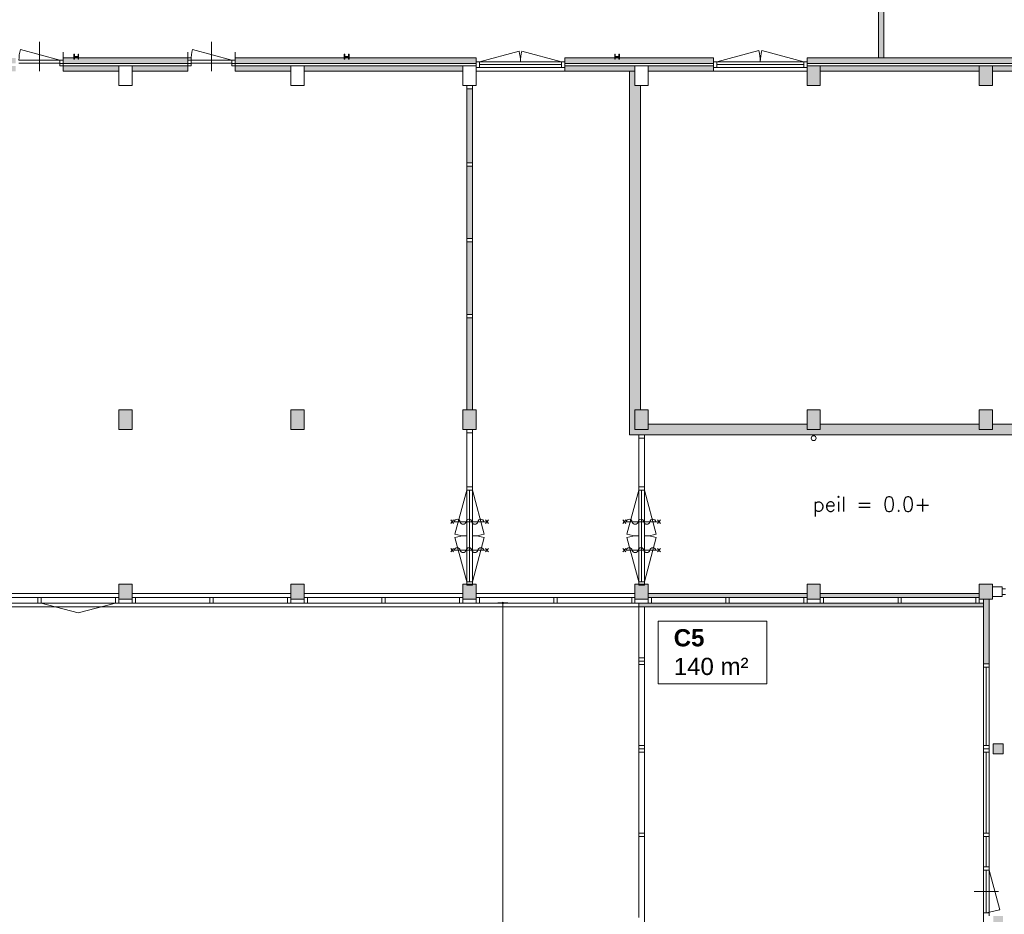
# Model space of a CAD drawing. Header units: millimetres. Extents: x 755778 to 1537169, y 90093 to 392038.
# Tile 50 of 134: x 817425 to 837455, y 342312 to 360518. Entities that reach past the tile are written whole.
import ezdxf

# ---------------------------------------------------------------- set-up
doc = ezdxf.new("R2010")
doc.units = ezdxf.units.MM
doc.layers.add('maatlijnen', color=7, linetype='Continuous')
doc.layers.add('NIV 00', color=7, linetype='Continuous')
doc.layers.add('oppervlaktelijnen', color=6, linetype='Continuous', lineweight=35, plot=False)
doc.layers.add('RUIMTEnr', color=7, linetype='Continuous', lineweight=5)
doc.styles.add('ROMANS', font='romans.shx')
doc.styles.get("Standard").update_dxf_attribs({"font": 'arial.ttf'})
doc.dimstyles.new('even', dxfattribs={"dimtxt": 500, "dimasz": 50, "dimexe": 100, "dimexo": 0, "dimgap": 50, "dimtad": 1, "dimdec": 0, "dimzin": 0, "dimdsep": 46, "dimtxsty": 'Standard', "dimblk": 'DOT', "dimcen": 1, "dimclrd": 7, "dimclre": 7, "dimclrt": 7, "dimadec": 0, "dimazin": 0, "dimtfac": 1, "dimtdec": 0, "dimtofl": 0, "dimtmove": 0, "dimatfit": 2, "dimldrblk": 'DOT', "dimfxl": 100, "dimfxlon": 1, "dimtolj": 1, "dimtzin": 0, "dimlwd": 5, "dimarcsym": 0})

# ---------------------------------------------------------------- blocks, each defined once
blk = doc.blocks.new('_Dot')
at = {"color": 0, "linetype": 'ByBlock', "lineweight": -2}
blk.add_line((-0.5, 0), (-1, 0), dxfattribs=at)
at = {"color": 0, "linetype": 'ByBlock', "const_width": 0.5}
blk.add_lwpolyline([(-0.25, 0, 1), (0.25, 0, 1)], format="xyb", close=True, dxfattribs=at)
blk = doc.blocks.new('*D91')
at = {"layer": 'Defpoints', "color": 0, "lineweight": 5, "transparency": 16777216}
for p in [(827536, 348646), (827254, 321121), (830020, 321121)]:
    blk.add_point(p, dxfattribs=at)
at = {"layer": 'maatlijnen', "color": 7, "lineweight": -2, "transparency": 16777216}
for p, q in [((827354, 348646), (827154, 348646)), ((827354, 321121), (827154, 321121))]:
    blk.add_line(p, q, dxfattribs=at)
at = {"layer": 'maatlijnen', "color": 7, "lineweight": 5, "transparency": 16777216}
blk.add_line((827254, 348596), (827254, 321171), dxfattribs=at)
at = {"layer": 'maatlijnen', "color": 7, "lineweight": 5, "transparency": 16777216, "xscale": 50, "yscale": 50, "zscale": 50}
for p, rotation in [((827254, 348646), 90), ((827254, 321121), 270)]:
    blk.add_blockref('_Dot', p, dxfattribs=dict(at, rotation=rotation))
at = {"layer": 'maatlijnen', "color": 7, "lineweight": 5, "transparency": 16777216, "insert": (826949, 334884), "char_height": 500, "attachment_point": 5, "rotation": 90}
blk.add_mtext('\\A1;27525', dxfattribs=at)

msp = doc.modelspace()

# ---------------------------------------------------------------- hatches: boundary and pattern name
at = {"layer": 'NIV 00', "lineweight": 5}
h = msp.add_hatch(color=7, dxfattribs=at)
h.dxf.hatch_style = 1
h.paths.add_polyline_path([(836639.3, 367538.1), (835126.8, 367538.1), (835126.8, 367428.1), (835126.8, 362488.1), (839149.8, 362488.1), (839149.8, 362288.1), (835006.8, 362288.1), (835006.8, 362178.1), (839259.8, 362178.1), (839259.8, 362678.1), (835316.8, 362678.1), (835316.8, 367348.1), (836639.3, 367348.1)])
h.paths.add_polyline_path([(837923.4, 367538.1), (837733.4, 367538.1), (837733.4, 365108.1), (835316.8, 365108.1), (835316.8, 364918.1), (840316.8, 364918.1), (840316.8, 365108.1), (837923.4, 365108.1)])
h.paths.add_polyline_path([(840316.8, 367538.1), (838942.7, 367538.1), (838942.7, 367348.1), (840316.8, 367348.1)], flags=17)
h.paths.add_polyline_path([(840506.8, 367538.1), (840316.8, 367538.1), (840316.8, 367348.1), (840316.8, 362178.1), (840506.8, 362178.1), (840506.8, 362288.1)])
h.paths.add_polyline_path([(839032.6, 360971.1), (838918.6, 360971.1), (838918.6, 359805.1), (839032.6, 359805.1)])
h.paths.add_polyline_path([(835006.8, 367888.1), (834896.8, 367888.1), (834896.8, 359738.1), (835006.8, 359738.1)])
h = msp.add_hatch(color=7, dxfattribs=at)
h.dxf.hatch_style = 1
h.paths.add_polyline_path([(831541.8, 359738.1), (829624.8, 359738.1), (829624.8, 359713.1), (829616.8, 359713.1), (829616.8, 359738.1), (829536.8, 359738.1), (829536.8, 359713.1), (829528.8, 359713.1), (829528.8, 359738.1), (828511.8, 359738.1), (828511.8, 359628.1), (831541.8, 359628.1)])
h.paths.add_polyline_path([(831541.8, 359578.1), (830211.8, 359578.1), (830211.8, 359468.1), (831541.8, 359468.1)])
h.paths.add_polyline_path([(829941.8, 359578.1), (828511.8, 359578.1), (828511.8, 359468.1), (829941.8, 359468.1)])
h.paths.add_polyline_path([(839361.8, 359738.1), (833441.8, 359738.1), (833441.8, 359628.1), (839361.8, 359628.1)])
h.paths.add_polyline_path([(836941.8, 359578.1), (833711.8, 359578.1), (833711.8, 359468.1), (836941.8, 359468.1)])
h.paths.add_polyline_path([(839361.8, 359578.1), (837211.8, 359578.1), (837211.8, 359468.1), (839361.8, 359468.1)])
h.paths.add_polyline_path([(826711.8, 359738.1), (824124.8, 359738.1), (824124.8, 359713.1), (824116.8, 359713.1), (824116.8, 359738.1), (824036.8, 359738.1), (824036.8, 359713.1), (824028.8, 359713.1), (824028.8, 359738.1), (821810.3, 359738.1), (821810.3, 359628.1), (826711.8, 359628.1), (826711.8, 359660.1)])
h.paths.add_polyline_path([(826441.8, 359578.1), (823211.8, 359578.1), (823211.8, 359468.1), (826441.8, 359468.1)])
h.paths.add_polyline_path([(822941.8, 359578.1), (821810.3, 359578.1), (821810.3, 359468.1), (822941.8, 359468.1)])
h.paths.add_polyline_path([(820843.3, 359578.1), (819711.8, 359578.1), (819711.8, 359468.1), (820843.3, 359468.1)])
h.paths.add_polyline_path([(820843.3, 359738.1), (818624.8, 359738.1), (818624.8, 359713.1), (818616.8, 359713.1), (818616.8, 359738.1), (818536.8, 359738.1), (818536.8, 359713.1), (818528.8, 359713.1), (818528.8, 359738.1), (818310.3, 359738.1), (818310.3, 359628.1), (820843.3, 359628.1)])
h.paths.add_polyline_path([(819441.8, 359578.1), (818310.3, 359578.1), (818310.3, 359468.1), (819441.8, 359468.1)])
h.paths.add_polyline_path([(817343.3, 359738.1), (807528.8, 359738.1), (807528.8, 359628.1), (817343.3, 359628.1)])
h.paths.add_polyline_path([(817343.3, 359578.1), (816211.8, 359578.1), (816211.8, 359468.1), (817343.3, 359468.1)])
h.paths.add_polyline_path([(815941.8, 359578.1), (812711.8, 359578.1), (812711.8, 359468.1), (815941.8, 359468.1)])
h.paths.add_polyline_path([(812441.8, 359578.1), (809211.8, 359578.1), (809211.8, 359468.1), (812441.8, 359468.1)])
h.paths.add_polyline_path([(808941.8, 359578.1), (807528.8, 359578.1), (807528.8, 359468.1), (808941.8, 359468.1)])
h.paths.add_polyline_path([(806561.8, 359578.1), (805711.8, 359578.1), (805711.8, 359468.1), (806561.8, 359468.1)])
h.paths.add_polyline_path([(806561.8, 359738.1), (804310.3, 359738.1), (804310.3, 359628.1), (806561.8, 359628.1)])
h.paths.add_polyline_path([(805441.8, 359578.1), (804310.3, 359578.1), (804310.3, 359468.1), (805441.8, 359468.1)])
h.paths.add_polyline_path([(803343.3, 359738.1), (802124.8, 359738.1), (802124.8, 359713.1), (802116.8, 359713.1), (802116.8, 359738.1), (802036.8, 359738.1), (802036.8, 359713.1), (802028.8, 359713.1), (802028.8, 359738.1), (801941.8, 359738.1), (801941.8, 359628.1), (803343.3, 359628.1)])
h.paths.add_polyline_path([(803343.3, 359578.1), (802211.8, 359578.1), (802211.8, 359468.1), (803343.3, 359468.1)])
h.paths.add_polyline_path([(800141.8, 359738.1), (798441.8, 359738.1), (798441.8, 359628.1), (800141.8, 359628.1)])
h.paths.add_polyline_path([(800141.8, 359578.1), (798711.8, 359578.1), (798711.8, 359468.1), (800141.8, 359468.1)])
at = {"layer": 'NIV 00', "lineweight": 5, "true_color": 0x555d61}
h = msp.add_hatch(color=251, dxfattribs=at)
h.paths.add_polyline_path([(833441.8, 359578.1), (833711.8, 359578.1), (833711.8, 359178.1), (833441.8, 359178.1)])
h.paths.add_polyline_path([(836941.8, 359578.1), (837211.8, 359578.1), (837211.8, 359178.1), (836941.8, 359178.1)])
h.paths.add_polyline_path([(840381.8, 359578.1), (840601.8, 359578.1), (840601.8, 359178.1), (840381.8, 359178.1)])
h.paths.add_polyline_path([(843941.8, 352178.1), (843941.8, 352578.1), (844211.8, 352578.1), (844211.8, 352178.1)])
h.paths.add_polyline_path([(843941.8, 348743.1), (843941.8, 349013.1), (844211.8, 349013.1), (844211.8, 348743.1)])
h.paths.add_polyline_path([(837231.8, 345778.1), (837231.8, 345578.1), (837431.8, 345578.1), (837431.8, 345778.1)])
h.paths.add_polyline_path([(837231.8, 342278.1), (837231.8, 342078.1), (837431.8, 342078.1), (837431.8, 342278.1)])
h.paths.add_polyline_path([(837231.8, 338778.1), (837231.8, 338578.1), (837431.8, 338578.1), (837431.8, 338778.1)])
h.paths.add_polyline_path([(837231.8, 335278.1), (837231.8, 335078.1), (837431.8, 335078.1), (837431.8, 335278.1)])
h.paths.add_polyline_path([(837231.8, 331778.1), (837231.8, 331578.1), (837431.8, 331578.1), (837431.8, 331778.1)])
h.paths.add_polyline_path([(837231.8, 328278.1), (837231.8, 328078.1), (837431.8, 328078.1), (837431.8, 328278.1)])
h.paths.add_polyline_path([(837231.8, 324778.1), (837231.8, 324578.1), (837431.8, 324578.1), (837431.8, 324778.1)])
at = {"layer": 'NIV 00', "lineweight": 5}
for points in [[(830051.8, 359178.1), (829941.8, 359178.1), (829941.8, 359468.1), (829831.8, 359468.1), (829831.8, 352068.1), (837779.8, 352068.1), (837779.8, 352288.1), (837211.8, 352288.1), (837211.8, 352178.1), (836941.8, 352178.1), (836941.8, 352288.1), (833711.8, 352288.1), (833711.8, 352178.1), (833441.8, 352178.1), (833441.8, 352288.1), (830211.8, 352288.1), (830211.8, 352178.1), (829941.8, 352178.1), (829941.8, 352578.1), (830051.8, 352578.1)], [(826633.8, 359111.1), (826519.8, 359111.1), (826519.8, 357604.6), (826633.8, 357604.6)], [(826633.8, 357537.6), (826519.8, 357537.6), (826519.8, 356064.6), (826633.8, 356064.6)], [(826633.8, 355997.6), (826519.8, 355997.6), (826519.8, 354518.6), (826633.8, 354518.6)], [(826633.8, 354451.6), (826519.8, 354451.6), (826519.8, 352578.1), (826633.8, 352578.1)]]:
    msp.add_hatch(color=7, dxfattribs=at).paths.add_polyline_path(points)
at = {"layer": 'NIV 00', "lineweight": 5, "true_color": 0x555d61}
for points in [[(819441.8, 352178.1), (819711.8, 352178.1), (819711.8, 352578.1), (819441.8, 352578.1)], [(823211.8, 352578.1), (822941.8, 352578.1), (822941.8, 352178.1), (823211.8, 352178.1)], [(826711.8, 352578.1), (826441.8, 352578.1), (826441.8, 352178.1), (826711.8, 352178.1)], [(830211.8, 352578.1), (829941.8, 352578.1), (829941.8, 352178.1), (830211.8, 352178.1)], [(833711.8, 352578.1), (833441.8, 352578.1), (833441.8, 352178.1), (833711.8, 352178.1)], [(837211.8, 352578.1), (836941.8, 352578.1), (836941.8, 352178.1), (837211.8, 352178.1)], [(819711.8, 349028.1), (819441.8, 349028.1), (819441.8, 348728.1), (819711.8, 348728.1), (819711.8, 348760.1)], [(823211.8, 349028.1), (822941.8, 349028.1), (822941.8, 348728.1), (823211.8, 348728.1)], [(826711.8, 349028.1), (826633.8, 349028.1), (826633.8, 349013.1), (826519.8, 349013.1), (826519.8, 349028.1), (826441.8, 349028.1), (826441.8, 348728.1), (826711.8, 348728.1)], [(830211.8, 349028.1), (830133.8, 349028.1), (830133.8, 349013.1), (830019.8, 349013.1), (830019.8, 349028.1), (829941.8, 349028.1), (829941.8, 348728.1), (830211.8, 348728.1)], [(833711.8, 349028.1), (833441.8, 349028.1), (833441.8, 348728.1), (833711.8, 348728.1)], [(837211.8, 349028.1), (836941.8, 349028.1), (836941.8, 348728.1), (837211.8, 348728.1)]]:
    msp.add_hatch(color=251, dxfattribs=at).paths.add_polyline_path(points)
at = {"layer": 'NIV 00', "lineweight": 5}
h = msp.add_hatch(color=7, dxfattribs=at)
h.dxf.hatch_style = 1
h.paths.add_polyline_path([(833441.8, 348838.1), (830211.8, 348838.1), (830211.8, 348760.1), (830278.8, 348760.1), (831793.3, 348760.1), (831860.3, 348760.1), (833374.8, 348760.1), (833441.8, 348760.1)])
h = msp.add_hatch(color=7, dxfattribs=at)
h.dxf.hatch_style = 1
h.paths.add_polyline_path([(836941.8, 348838.1), (833711.8, 348838.1), (833711.8, 348760.1), (833778.8, 348760.1), (835293.3, 348760.1), (835360.3, 348760.1), (836874.8, 348760.1), (836941.8, 348760.1)])
h = msp.add_hatch(color=7, dxfattribs=at)
h.dxf.hatch_style = 1
h.paths.add_polyline_path([(837145.8, 348728.1), (837031.8, 348728.1), (837031.8, 347410.6), (837145.8, 347410.6)])
h = msp.add_hatch(color=7, dxfattribs=at)
h.dxf.hatch_style = 1
h.paths.add_polyline_path([(837031.8, 348646.1), (835360.3, 348646.1), (835293.3, 348646.1), (833778.8, 348646.1), (833711.8, 348646.1), (831860.3, 348646.1), (831793.3, 348646.1), (830278.8, 348646.1), (830211.8, 348646.1), (830019.8, 348646.1), (830019.8, 348568.1), (837031.8, 348568.1)])

# ---------------------------------------------------------------- linework, layer by layer
at = {"layer": 'NIV 00', "color": 7, "lineweight": 5}
for p, q in [((834896.8, 367888.1), (834896.8, 359738.1)), ((835006.8, 359738.1), (835006.8, 367888.1)), ((817826.8, 359468.1), (817826.8, 360064.2)), ((821326.8, 359468.1), (821326.8, 360064.2)), ((818243.3, 359692.1), (817438.7, 359907.7)), ((818310.3, 359468.1), (818310.3, 359856.4)), ((820843.3, 359468.1), (820843.3, 359856.4)), ((821743.3, 359692.1), (820938.7, 359907.7)), ((821810.3, 359468.1), (821810.3, 359856.4)), ((826778.8, 359660.1), (827583.4, 359875.7)), ((828444.8, 359660.1), (827640.2, 359875.7)), ((831608.8, 359660.1), (832461.7, 359888.6)), ((833374.8, 359660.1), (832521.9, 359888.6)), ((817410.3, 359692.1), (818243.3, 359692.1)), ((818243.3, 359635.1), (817410.3, 359635.1)), ((818310.3, 359692.1), (818243.3, 359692.1)), ((818243.3, 359692.1), (818243.3, 359578.1)), ((818243.3, 359628.1), (820910.3, 359628.1)), ((818243.3, 359578.1), (818310.3, 359578.1)), ((818243.3, 359578.1), (819441.8, 359578.1)), ((820911.5, 359738.1), (818310.3, 359738.1)), ((818310.3, 359692.1), (818310.3, 359578.1)), ((819441.8, 359578.1), (819711.8, 359578.1)), ((819441.8, 359178.1), (819441.8, 359578.1)), ((819441.8, 359578.1), (819441.8, 359468.1)), ((819711.8, 359578.1), (819711.8, 359178.1)), ((819711.8, 359468.1), (819711.8, 359578.1)), ((819711.8, 359578.1), (820910.3, 359578.1)), ((820910.3, 359692.1), (820843.3, 359692.1)), ((820843.3, 359692.1), (820843.3, 359578.1)), ((820843.3, 359578.1), (820910.3, 359578.1)), ((820910.3, 359692.1), (820910.3, 359578.1)), ((820910.3, 359692.1), (821743.3, 359692.1)), ((821743.3, 359635.1), (820910.3, 359635.1)), ((821810.3, 359692.1), (821743.3, 359692.1)), ((821743.3, 359692.1), (821743.3, 359578.1)), ((821743.3, 359628.1), (826711.8, 359628.1)), ((821743.3, 359578.1), (821810.3, 359578.1)), ((821743.3, 359578.1), (822941.8, 359578.1)), ((826711.8, 359738.1), (821810.3, 359738.1)), ((821810.3, 359692.1), (821810.3, 359578.1)), ((822941.8, 359578.1), (823211.8, 359578.1)), ((822941.8, 359178.1), (822941.8, 359578.1)), ((822941.8, 359578.1), (822941.8, 359468.1)), ((823211.8, 359578.1), (823211.8, 359178.1)), ((823211.8, 359468.1), (823211.8, 359578.1)), ((823211.8, 359578.1), (826441.8, 359578.1)), ((826441.8, 359578.1), (826711.8, 359578.1)), ((826441.8, 359178.1), (826441.8, 359578.1)), ((826441.8, 359578.1), (826441.8, 359468.1)), ((826711.8, 359628.1), (826711.8, 359738.1)), ((826778.8, 359660.1), (826711.8, 359660.1)), ((826711.8, 359660.1), (826711.8, 359546.1)), ((826711.8, 359578.1), (826711.8, 359178.1)), ((826711.8, 359546.1), (826778.8, 359546.1)), ((826778.8, 359660.1), (826778.8, 359546.1)), ((828444.8, 359660.1), (826778.8, 359660.1)), ((828444.8, 359603.1), (826778.8, 359603.1)), ((828444.8, 359546.1), (826778.8, 359546.1)), ((828511.8, 359660.1), (828444.8, 359660.1)), ((828444.8, 359660.1), (828444.8, 359546.1)), ((828444.8, 359546.1), (828511.8, 359546.1)), ((828511.8, 359738.1), (828511.8, 359628.1)), ((831541.8, 359738.1), (828511.8, 359738.1)), ((828511.8, 359660.1), (828511.8, 359546.1)), ((828511.8, 359628.1), (831541.8, 359628.1)), ((828511.8, 359468.1), (828511.8, 359578.1)), ((828511.8, 359578.1), (829941.8, 359578.1)), ((829941.8, 359578.1), (830211.8, 359578.1)), ((829941.8, 359178.1), (829941.8, 359578.1)), ((829941.8, 359578.1), (829941.8, 359468.1)), ((830211.8, 359578.1), (830211.8, 359178.1)), ((830211.8, 359468.1), (830211.8, 359578.1)), ((830211.8, 359578.1), (831541.8, 359578.1)), ((831541.8, 359628.1), (831541.8, 359738.1)), ((831608.8, 359660.1), (831541.8, 359660.1)), ((831541.8, 359660.1), (831541.8, 359546.1)), ((831541.8, 359578.1), (831541.8, 359468.1)), ((831541.8, 359546.1), (831608.8, 359546.1)), ((831608.8, 359660.1), (831608.8, 359546.1)), ((833374.8, 359660.1), (831608.8, 359660.1)), ((833374.8, 359603.1), (831608.8, 359603.1)), ((833374.8, 359546.1), (831608.8, 359546.1)), ((833441.8, 359660.1), (833374.8, 359660.1)), ((833374.8, 359660.1), (833374.8, 359546.1)), ((833374.8, 359546.1), (833441.8, 359546.1)), ((833441.8, 359738.1), (833441.8, 359628.1)), ((839361.8, 359738.1), (833441.8, 359738.1)), ((833441.8, 359660.1), (833441.8, 359546.1)), ((833441.8, 359628.1), (839361.8, 359628.1)), ((833441.8, 359578.1), (833711.8, 359578.1)), ((833441.8, 359178.1), (833441.8, 359578.1)), ((833711.8, 359578.1), (833711.8, 359178.1)), ((833711.8, 359468.1), (833711.8, 359578.1)), ((833711.8, 359578.1), (836941.8, 359578.1)), ((834896.8, 359738.1), (835006.8, 359738.1)), ((836941.8, 359578.1), (837211.8, 359578.1)), ((836941.8, 359178.1), (836941.8, 359578.1)), ((836941.8, 359578.1), (836941.8, 359468.1)), ((837211.8, 359578.1), (837211.8, 359178.1)), ((837211.8, 359578.1), (837211.8, 359468.1)), ((839361.8, 359578.1), (837211.8, 359578.1)), ((819441.8, 359468.1), (818310.3, 359468.1)), ((820843.3, 359468.1), (819711.8, 359468.1)), ((822941.8, 359468.1), (821810.3, 359468.1)), ((826441.8, 359468.1), (823211.8, 359468.1)), ((826711.8, 359468.1), (828511.8, 359468.1)), ((829941.8, 359468.1), (828511.8, 359468.1)), ((829941.8, 359468.1), (829831.8, 359468.1)), ((829831.8, 359468.1), (829831.8, 352068.1)), ((829941.8, 359178.1), (829941.8, 359468.1)), ((831541.8, 359468.1), (830211.8, 359468.1)), ((831541.8, 359468.1), (833441.8, 359468.1)), ((836941.8, 359468.1), (833711.8, 359468.1)), ((837211.8, 359468.1), (839361.8, 359468.1)), ((819711.8, 359178.1), (819441.8, 359178.1)), ((823211.8, 359178.1), (822941.8, 359178.1)), ((826711.8, 359178.1), (826441.8, 359178.1)), ((826519.8, 359178.1), (826519.8, 359111.1)), ((826633.8, 359178.1), (826519.8, 359178.1)), ((826633.8, 359111.1), (826633.8, 359178.1)), ((830211.8, 359178.1), (829941.8, 359178.1)), ((830051.8, 359178.1), (829941.8, 359178.1)), ((830051.8, 352578.1), (830051.8, 359178.1)), ((833711.8, 359178.1), (833441.8, 359178.1)), ((837211.8, 359178.1), (836941.8, 359178.1)), ((826633.8, 359111.1), (826519.8, 359111.1)), ((826519.8, 359111.1), (826519.8, 357604.6)), ((826633.8, 359111.1), (826633.8, 357604.6)), ((826519.8, 357604.6), (826519.8, 357537.6)), ((826633.8, 357604.6), (826519.8, 357604.6)), ((826633.8, 357537.6), (826633.8, 357604.6)), ((826633.8, 357537.6), (826519.8, 357537.6)), ((826519.8, 357537.6), (826519.8, 356064.6)), ((826633.8, 357537.6), (826633.8, 356064.6)), ((826519.8, 356064.6), (826519.8, 355997.6)), ((826633.8, 356064.6), (826519.8, 356064.6)), ((826633.8, 355997.6), (826519.8, 355997.6)), ((826519.8, 355997.6), (826519.8, 354518.6)), ((826633.8, 355997.6), (826633.8, 356064.6)), ((826633.8, 355997.6), (826633.8, 354518.6)), ((826519.8, 354518.6), (826519.8, 354451.6)), ((826633.8, 354518.6), (826519.8, 354518.6)), ((826633.8, 354451.6), (826519.8, 354451.6)), ((826519.8, 354451.6), (826519.8, 352578.1)), ((826633.8, 354451.6), (826633.8, 354518.6)), ((826633.8, 354451.6), (826633.8, 352578.1)), ((819441.8, 352578.1), (819711.8, 352578.1)), ((819441.8, 352178.1), (819441.8, 352578.1)), ((819711.8, 352578.1), (819711.8, 352178.1)), ((822941.8, 352578.1), (823211.8, 352578.1)), ((822941.8, 352178.1), (822941.8, 352578.1)), ((823211.8, 352578.1), (823211.8, 352178.1)), ((826441.8, 352578.1), (826711.8, 352578.1)), ((826441.8, 352178.1), (826441.8, 352578.1)), ((826711.8, 352578.1), (826711.8, 352178.1)), ((829941.8, 352578.1), (830211.8, 352578.1)), ((829941.8, 352178.1), (829941.8, 352578.1)), ((829941.8, 352178.1), (829941.8, 352578.1)), ((829941.8, 352578.1), (830051.8, 352578.1)), ((830211.8, 352578.1), (830211.8, 352178.1)), ((833441.8, 352578.1), (833711.8, 352578.1)), ((833441.8, 352178.1), (833441.8, 352578.1)), ((833711.8, 352578.1), (833711.8, 352178.1)), ((836941.8, 352578.1), (837211.8, 352578.1)), ((836941.8, 352178.1), (836941.8, 352578.1)), ((837211.8, 352578.1), (837211.8, 352178.1)), ((819711.8, 352178.1), (819441.8, 352178.1)), ((823211.8, 352178.1), (822941.8, 352178.1)), ((826711.8, 352178.1), (826441.8, 352178.1)), ((826519.8, 352178.1), (826519.8, 352111.1)), ((826633.8, 352178.1), (826519.8, 352178.1)), ((826633.8, 352111.1), (826633.8, 352178.1)), ((830211.8, 352178.1), (829941.8, 352178.1)), ((830211.8, 352178.1), (829941.8, 352178.1)), ((833441.8, 352288.1), (830211.8, 352288.1)), ((830211.8, 352288.1), (830211.8, 352178.1)), ((833441.8, 352178.1), (833441.8, 352288.1)), ((833711.8, 352178.1), (833441.8, 352178.1)), ((833711.8, 352178.1), (833441.8, 352178.1)), ((836941.8, 352288.1), (833711.8, 352288.1)), ((833711.8, 352288.1), (833711.8, 352178.1)), ((836941.8, 352178.1), (836941.8, 352288.1)), ((837211.8, 352178.1), (836941.8, 352178.1)), ((837211.8, 352178.1), (836941.8, 352178.1)), ((837779.8, 352288.1), (837211.8, 352288.1)), ((837211.8, 352288.1), (837211.8, 352178.1)), ((826633.8, 352111.1), (826519.8, 352111.1)), ((826519.8, 352111.1), (826519.8, 351013.1)), ((826633.8, 352111.1), (826633.8, 351013.1)), ((829831.8, 352068.1), (837779.8, 352068.1)), ((830019.8, 352068.1), (830019.8, 352001.1)), ((830133.8, 352068.1), (830019.8, 352068.1)), ((830133.8, 352001.1), (830019.8, 352001.1)), ((830019.8, 352001.1), (830019.8, 351013.1)), ((830133.8, 352001.1), (830133.8, 352068.1)), ((830133.8, 352001.1), (830133.8, 351013.1)), ((826519.8, 350946.1), (826278.3, 350044.9)), ((826519.8, 351013.1), (826519.8, 350946.1)), ((826633.8, 351013.1), (826519.8, 351013.1)), ((826633.8, 350946.1), (826519.8, 350946.1)), ((826519.8, 350946.1), (826519.8, 349080.1)), ((826576.8, 350946.1), (826576.8, 349080.1)), ((826633.8, 350946.1), (826633.8, 351013.1)), ((826633.8, 350946.1), (826875.2, 350044.9)), ((826633.8, 350946.1), (826633.8, 349080.1)), ((830019.8, 350946.1), (829778.3, 350044.9)), ((830019.8, 351013.1), (830019.8, 350946.1)), ((830133.8, 351013.1), (830019.8, 351013.1)), ((830133.8, 350946.1), (830019.8, 350946.1)), ((830019.8, 350946.1), (830019.8, 349080.1)), ((830076.8, 350946.1), (830076.8, 349080.1)), ((830133.8, 350946.1), (830133.8, 351013.1)), ((830133.8, 350946.1), (830133.8, 349080.1)), ((830133.8, 350946.1), (830375.2, 350044.9)), ((826192.8, 350264.5), (826252.8, 350336.5)), ((826192.8, 350336.5), (826252.8, 350264.5)), ((826960.8, 350336.5), (826900.8, 350264.5)), ((826960.8, 350264.5), (826900.8, 350336.5)), ((829692.8, 350264.5), (829752.8, 350336.5)), ((829692.8, 350336.5), (829752.8, 350264.5)), ((830460.8, 350336.5), (830400.8, 350264.5)), ((830460.8, 350264.5), (830400.8, 350336.5)), ((826252.8, 350300.5), (826900.8, 350300.5)), ((829752.8, 350300.5), (830400.8, 350300.5)), ((826519.8, 349080.1), (826278.3, 349981.3)), ((826633.8, 349080.1), (826875.2, 349981.3)), ((830019.8, 349080.1), (829778.3, 349981.3)), ((830133.8, 349080.1), (830375.2, 349981.3)), ((826192.8, 349686.1), (826252.8, 349758.1)), ((826192.8, 349758.1), (826252.8, 349686.1)), ((826960.8, 349758.1), (826900.8, 349686.1)), ((826960.8, 349686.1), (826900.8, 349758.1)), ((829692.8, 349686.1), (829752.8, 349758.1)), ((829692.8, 349758.1), (829752.8, 349686.1)), ((830460.8, 349758.1), (830400.8, 349686.1)), ((830460.8, 349686.1), (830400.8, 349758.1)), ((826252.8, 349722.1), (826900.8, 349722.1)), ((829752.8, 349722.1), (830400.8, 349722.1)), ((819711.8, 349028.1), (819441.8, 349028.1)), ((819441.8, 349028.1), (819441.8, 348728.1)), ((819711.8, 348728.1), (819711.8, 349028.1)), ((823211.8, 349028.1), (822941.8, 349028.1)), ((822941.8, 349028.1), (822941.8, 348728.1)), ((823211.8, 348728.1), (823211.8, 349028.1)), ((826711.8, 349028.1), (826441.8, 349028.1)), ((826441.8, 349028.1), (826441.8, 348728.1)), ((826519.8, 349080.1), (826519.8, 349013.1)), ((826633.8, 349080.1), (826519.8, 349080.1)), ((826633.8, 349013.1), (826519.8, 349013.1)), ((826633.8, 349013.1), (826633.8, 349080.1)), ((826711.8, 348728.1), (826711.8, 349028.1)), ((830211.8, 349028.1), (829941.8, 349028.1)), ((829941.8, 349028.1), (829941.8, 348728.1)), ((830019.8, 349080.1), (830019.8, 349013.1)), ((830133.8, 349080.1), (830019.8, 349080.1)), ((830133.8, 349013.1), (830019.8, 349013.1)), ((830133.8, 349013.1), (830133.8, 349080.1)), ((830211.8, 348728.1), (830211.8, 349028.1)), ((833711.8, 349028.1), (833441.8, 349028.1)), ((833441.8, 349028.1), (833441.8, 348728.1)), ((833711.8, 348728.1), (833711.8, 349028.1)), ((837211.8, 349028.1), (836941.8, 349028.1)), ((836941.8, 349028.1), (836941.8, 348728.1)), ((837211.8, 348728.1), (837211.8, 349028.1)), ((837211.8, 348978.1), (837211.8, 348778.1)), ((837411.8, 348978.1), (837211.8, 348978.1)), ((837411.8, 348778.1), (837411.8, 348978.1)), ((837478.8, 348935.1), (837411.8, 348935.1)), ((837411.8, 348935.1), (837411.8, 348821.1)), ((816211.8, 348838.1), (819441.8, 348838.1)), ((817793.3, 348760.1), (816278.8, 348760.1)), ((817860.3, 348760.1), (817793.3, 348760.1)), ((817793.3, 348760.1), (817793.3, 348646.1)), ((817860.3, 348760.1), (817860.3, 348646.1)), ((819374.8, 348760.1), (817860.3, 348760.1)), ((819441.8, 348760.1), (819374.8, 348760.1)), ((819374.8, 348760.1), (819374.8, 348646.1)), ((819441.8, 348760.1), (819441.8, 348646.1)), ((819441.8, 348728.1), (819711.8, 348728.1)), ((819711.8, 348838.1), (822941.8, 348838.1)), ((819778.8, 348760.1), (819711.8, 348760.1)), ((819711.8, 348760.1), (819711.8, 348646.1)), ((819778.8, 348760.1), (819778.8, 348646.1)), ((821293.3, 348760.1), (819778.8, 348760.1)), ((821360.3, 348760.1), (821293.3, 348760.1)), ((821293.3, 348760.1), (821293.3, 348646.1)), ((821360.3, 348760.1), (821360.3, 348646.1)), ((822874.8, 348760.1), (821360.3, 348760.1)), ((822941.8, 348760.1), (822874.8, 348760.1)), ((822874.8, 348760.1), (822874.8, 348646.1)), ((822941.8, 348760.1), (822941.8, 348646.1)), ((822941.8, 348728.1), (823211.8, 348728.1)), ((823211.8, 348838.1), (826441.8, 348838.1)), ((823278.8, 348760.1), (823211.8, 348760.1)), ((823211.8, 348760.1), (823211.8, 348646.1)), ((823278.8, 348760.1), (823278.8, 348646.1)), ((824793.3, 348760.1), (823278.8, 348760.1)), ((824860.3, 348760.1), (824793.3, 348760.1)), ((824793.3, 348760.1), (824793.3, 348646.1)), ((824860.3, 348760.1), (824860.3, 348646.1)), ((826374.8, 348760.1), (824860.3, 348760.1)), ((826441.8, 348760.1), (826374.8, 348760.1)), ((826374.8, 348760.1), (826374.8, 348646.1)), ((826441.8, 348760.1), (826441.8, 348646.1)), ((826441.8, 348728.1), (826711.8, 348728.1)), ((826711.8, 348838.1), (829941.8, 348838.1)), ((826778.8, 348760.1), (826711.8, 348760.1)), ((826711.8, 348760.1), (826711.8, 348646.1)), ((826778.8, 348760.1), (826778.8, 348646.1)), ((828293.3, 348760.1), (826778.8, 348760.1)), ((828360.3, 348760.1), (828293.3, 348760.1)), ((828293.3, 348760.1), (828293.3, 348646.1)), ((828360.3, 348760.1), (828360.3, 348646.1)), ((829874.8, 348760.1), (828360.3, 348760.1)), ((829941.8, 348760.1), (829874.8, 348760.1)), ((829874.8, 348760.1), (829874.8, 348646.1)), ((829941.8, 348760.1), (829941.8, 348646.1)), ((829941.8, 348728.1), (830211.8, 348728.1)), ((830211.8, 348838.1), (833441.8, 348838.1)), ((830278.8, 348760.1), (830211.8, 348760.1)), ((830211.8, 348760.1), (830211.8, 348646.1)), ((830278.8, 348760.1), (830278.8, 348646.1)), ((831793.3, 348760.1), (830278.8, 348760.1)), ((831860.3, 348760.1), (831793.3, 348760.1)), ((831793.3, 348760.1), (831793.3, 348646.1)), ((831860.3, 348760.1), (831860.3, 348646.1)), ((833374.8, 348760.1), (831860.3, 348760.1)), ((833441.8, 348760.1), (833374.8, 348760.1)), ((833374.8, 348760.1), (833374.8, 348646.1)), ((833441.8, 348760.1), (833441.8, 348646.1)), ((833441.8, 348728.1), (833711.8, 348728.1)), ((833711.8, 348838.1), (836941.8, 348838.1)), ((833778.8, 348760.1), (833711.8, 348760.1)), ((833711.8, 348760.1), (833711.8, 348646.1)), ((833778.8, 348760.1), (833778.8, 348646.1)), ((835293.3, 348760.1), (833778.8, 348760.1)), ((835360.3, 348760.1), (835293.3, 348760.1)), ((835293.3, 348760.1), (835293.3, 348646.1)), ((835360.3, 348760.1), (835360.3, 348646.1)), ((836874.8, 348760.1), (835360.3, 348760.1)), ((836941.8, 348760.1), (836874.8, 348760.1)), ((836874.8, 348760.1), (836874.8, 348646.1)), ((836941.8, 348760.1), (836941.8, 348646.1)), ((836941.8, 348728.1), (837211.8, 348728.1)), ((837031.8, 348728.1), (837031.8, 347410.6)), ((837145.8, 348728.1), (837031.8, 348728.1)), ((837145.8, 347410.6), (837145.8, 348728.1)), ((837211.8, 348778.1), (837411.8, 348778.1)), ((837411.8, 348821.1), (837478.8, 348821.1)), ((798490.6, 348568.1), (837031.8, 348568.1)), ((817793.3, 348646.1), (816278.8, 348646.1)), ((817793.3, 348646.1), (817860.3, 348646.1)), ((817860.3, 348646.1), (818617.5, 348448.7)), ((819711.8, 348646.1), (817860.3, 348646.1)), ((818617.5, 348448.7), (819374.8, 348646.1)), ((819374.8, 348646.1), (819441.8, 348646.1)), ((819711.8, 348646.1), (819778.8, 348646.1)), ((821293.3, 348646.1), (819778.8, 348646.1)), ((821293.3, 348646.1), (821360.3, 348646.1)), ((823211.8, 348646.1), (821360.3, 348646.1)), ((822874.8, 348646.1), (822941.8, 348646.1)), ((823211.8, 348646.1), (823278.8, 348646.1)), ((824793.3, 348646.1), (823278.8, 348646.1)), ((824793.3, 348646.1), (824860.3, 348646.1)), ((826711.8, 348646.1), (824860.3, 348646.1)), ((826374.8, 348646.1), (826441.8, 348646.1)), ((826711.8, 348646.1), (826778.8, 348646.1)), ((828293.3, 348646.1), (826778.8, 348646.1)), ((828293.3, 348646.1), (828360.3, 348646.1)), ((830211.8, 348646.1), (828360.3, 348646.1)), ((829874.8, 348646.1), (829941.8, 348646.1)), ((830019.8, 348568.1), (830019.8, 348646.1)), ((830019.8, 347528.6), (830019.8, 348568.1)), ((830019.8, 348568.1), (830133.8, 348568.1)), ((830133.8, 348568.1), (830133.8, 347528.6)), ((830211.8, 348646.1), (830278.8, 348646.1)), ((831793.3, 348646.1), (830278.8, 348646.1)), ((831793.3, 348646.1), (831860.3, 348646.1)), ((833711.8, 348646.1), (831860.3, 348646.1)), ((833374.8, 348646.1), (833441.8, 348646.1)), ((833711.8, 348646.1), (833778.8, 348646.1)), ((835293.3, 348646.1), (833778.8, 348646.1)), ((835293.3, 348646.1), (835360.3, 348646.1)), ((837031.8, 348646.1), (835360.3, 348646.1)), ((836874.8, 348646.1), (836941.8, 348646.1)), ((830019.8, 347528.6), (830019.8, 347461.6)), ((830133.8, 347528.6), (830019.8, 347528.6)), ((830133.8, 347528.6), (830019.8, 347528.6)), ((830133.8, 347461.6), (830133.8, 347528.6)), ((830019.8, 347461.6), (830019.8, 347394.6)), ((830133.8, 347461.6), (830019.8, 347461.6)), ((830133.8, 347461.6), (830019.8, 347461.6)), ((830133.8, 347394.6), (830019.8, 347394.6)), ((830019.8, 345745.1), (830019.8, 347394.6)), ((830133.8, 347394.6), (830133.8, 347461.6)), ((830133.8, 347394.6), (830133.8, 345745.1)), ((837031.8, 347410.6), (837031.8, 347343.6)), ((837145.8, 347410.6), (837031.8, 347410.6)), ((837031.8, 347410.6), (837145.8, 347410.6)), ((837145.8, 347343.6), (837031.8, 347343.6)), ((837031.8, 345745.1), (837031.8, 347343.6)), ((837088.8, 347343.6), (837088.8, 345745.1)), ((837145.8, 347343.6), (837145.8, 347410.6)), ((837145.8, 347343.6), (837145.8, 345745.1)), ((830019.8, 345745.1), (830019.8, 345678.1)), ((830133.8, 345745.1), (830019.8, 345745.1)), ((830133.8, 345678.1), (830133.8, 345745.1)), ((837031.8, 345745.1), (837031.8, 345678.1)), ((837145.8, 345745.1), (837031.8, 345745.1)), ((837145.8, 345678.1), (837145.8, 345745.1)), ((837231.8, 345778.1), (837231.8, 345578.1)), ((837431.8, 345778.1), (837231.8, 345778.1)), ((837431.8, 345578.1), (837431.8, 345778.1)), ((830019.8, 345678.1), (830019.8, 345611.1)), ((830133.8, 345678.1), (830019.8, 345678.1)), ((830133.8, 345678.1), (830019.8, 345678.1)), ((830133.8, 345611.1), (830019.8, 345611.1)), ((830019.8, 343961.6), (830019.8, 345611.1)), ((830133.8, 345611.1), (830133.8, 345678.1)), ((830133.8, 345611.1), (830133.8, 343961.6)), ((837145.8, 345678.1), (837031.8, 345678.1)), ((837031.8, 345678.1), (837031.8, 345611.1)), ((837145.8, 345678.1), (837031.8, 345678.1)), ((837145.8, 345611.1), (837031.8, 345611.1)), ((837031.8, 343961.6), (837031.8, 345611.1)), ((837088.8, 345611.1), (837088.8, 343961.6)), ((837145.8, 345611.1), (837145.8, 345678.1)), ((837145.8, 345611.1), (837145.8, 343961.6)), ((837231.8, 345578.1), (837431.8, 345578.1)), ((830019.8, 343961.6), (830019.8, 343894.6)), ((830133.8, 343961.6), (830019.8, 343961.6)), ((830133.8, 343894.6), (830133.8, 343961.6)), ((837031.8, 343961.6), (837031.8, 343894.6)), ((837145.8, 343961.6), (837031.8, 343961.6)), ((837145.8, 343894.6), (837145.8, 343961.6)), ((830133.8, 343894.6), (830019.8, 343894.6)), ((830019.8, 342245.1), (830019.8, 343894.6)), ((830133.8, 343894.6), (830133.8, 342245.1)), ((837145.8, 343894.6), (837031.8, 343894.6)), ((837031.8, 343278.1), (837031.8, 343894.6)), ((837088.8, 343894.6), (837088.8, 343278.1)), ((837145.8, 343894.6), (837145.8, 343278.1)), ((837031.8, 343278.1), (837031.8, 343211.1)), ((837145.8, 343278.1), (837031.8, 343278.1)), ((837145.8, 343211.1), (837031.8, 343211.1)), ((837031.8, 342345.1), (837031.8, 343211.1)), ((837088.8, 343211.1), (837088.8, 342345.1)), ((837145.8, 343211.1), (837145.8, 343278.1)), ((837145.8, 343211.1), (837362.6, 342401.9)), ((837145.8, 343211.1), (837145.8, 342345.1)), ((836838.8, 342778.1), (837338.8, 342778.1)), ((837031.8, 342345.1), (837031.8, 342278.1)), ((837145.8, 342345.1), (837031.8, 342345.1)), ((837362.6, 342401.9), (837088.8, 342345.1)), ((837145.8, 342278.1), (837145.8, 342345.1))]:
    msp.add_line(p, q, dxfattribs=at)
at = {"layer": 'NIV 00', "linetype": 'ByBlock', "lineweight": 5}
for p, q in [((818536.8, 359813.1), (818528.8, 359813.1)), ((818528.8, 359813.1), (818528.8, 359713.1)), ((818536.8, 359777.6), (818536.8, 359813.1)), ((818536.8, 359713.1), (818536.8, 359748.6)), ((818604.8, 359765.6), (818548.8, 359765.6)), ((818548.8, 359760.6), (818604.8, 359760.6)), ((818624.8, 359813.1), (818616.8, 359813.1)), ((818616.8, 359813.1), (818616.8, 359777.6)), ((818616.8, 359748.6), (818616.8, 359713.1)), ((818624.8, 359713.1), (818624.8, 359813.1)), ((824036.8, 359813.1), (824028.8, 359813.1)), ((824028.8, 359813.1), (824028.8, 359713.1)), ((824036.8, 359777.6), (824036.8, 359813.1)), ((824036.8, 359713.1), (824036.8, 359748.6)), ((824104.8, 359765.6), (824048.8, 359765.6)), ((824048.8, 359760.6), (824104.8, 359760.6)), ((824124.8, 359813.1), (824116.8, 359813.1)), ((824116.8, 359813.1), (824116.8, 359777.6)), ((824116.8, 359748.6), (824116.8, 359713.1)), ((824124.8, 359713.1), (824124.8, 359813.1)), ((829536.8, 359813.1), (829528.8, 359813.1)), ((829528.8, 359813.1), (829528.8, 359713.1)), ((829536.8, 359777.6), (829536.8, 359813.1)), ((829536.8, 359713.1), (829536.8, 359748.6)), ((829604.8, 359765.6), (829548.8, 359765.6)), ((829548.8, 359760.6), (829604.8, 359760.6)), ((829624.8, 359813.1), (829616.8, 359813.1)), ((829616.8, 359813.1), (829616.8, 359777.6)), ((829616.8, 359748.6), (829616.8, 359713.1)), ((829624.8, 359713.1), (829624.8, 359813.1)), ((818528.8, 359713.1), (818536.8, 359713.1)), ((818616.8, 359713.1), (818624.8, 359713.1)), ((824028.8, 359713.1), (824036.8, 359713.1)), ((824116.8, 359713.1), (824124.8, 359713.1)), ((829528.8, 359713.1), (829536.8, 359713.1)), ((829616.8, 359713.1), (829624.8, 359713.1))]:
    msp.add_line(p, q, dxfattribs=at)
at = {"layer": 'NIV 00', "color": 0, "linetype": 'Continuous', "lineweight": 5}
for q in [(819582.8, 359578.1), (819586.4, 359578.1)]:
    msp.add_line((819583.1, 359575.2), q, dxfattribs=at)
at = {"layer": 'NIV 00', "color": 7, "lineweight": 5}
msp.add_circle((833576.8, 352001.6), 50, dxfattribs=at)
for centre, radius, start, end in [((818243.3, 359692.1), 833, 165, 180), ((821743.3, 359692.1), 833, 165, 180), ((826778.8, 359660.1), 833, 360, 15), ((828444.8, 359660.1), 833, 165, 180), ((831608.8, 359660.1), 883, 360, 15), ((833374.8, 359660.1), 883, 165, 180), ((826324.8, 350290.5), 60.8, 9.46232, 170.53768), ((826564.8, 350290.5), 60.8, 9.46232, 170.53768), ((826804.8, 350290.5), 60.8, 9.46232, 170.53768), ((829824.8, 350290.5), 60.8, 9.46232, 170.53768), ((830064.8, 350290.5), 60.8, 9.46232, 170.53768), ((830304.8, 350290.5), 60.8, 9.46232, 170.53768), ((826444.8, 350310.5), 60.8, 189.46232, 350.53768), ((826684.8, 350310.5), 60.8, 189.46232, 350.53768), ((829944.8, 350310.5), 60.8, 189.46232, 350.53768), ((830184.8, 350310.5), 60.8, 189.46232, 350.53768), ((826519.8, 350946.1), 933, 255, 270), ((826519.8, 349080.1), 933, 90, 105), ((826633.8, 350946.1), 933, 270, 285), ((826633.8, 349080.1), 933, 75, 90), ((830019.8, 350946.1), 933, 255, 270), ((830019.8, 349080.1), 933, 90, 105), ((830133.8, 350946.1), 933, 270, 285), ((830133.8, 349080.1), 933, 75, 90), ((826324.8, 349712.1), 60.8, 9.46232, 170.53768), ((826564.8, 349712.1), 60.8, 9.46232, 170.53768), ((826804.8, 349712.1), 60.8, 9.46232, 170.53768), ((829824.8, 349712.1), 60.8, 9.46232, 170.53768), ((830064.8, 349712.1), 60.8, 9.46232, 170.53768), ((830304.8, 349712.1), 60.8, 9.46232, 170.53768), ((826444.8, 349732.1), 60.8, 189.46232, 350.53768), ((826684.8, 349732.1), 60.8, 189.46232, 350.53768), ((829944.8, 349732.1), 60.8, 189.46232, 350.53768), ((830184.8, 349732.1), 60.8, 189.46232, 350.53768)]:
    msp.add_arc(centre, radius, start, end, dxfattribs=at)
at = {"layer": 'NIV 00', "linetype": 'ByBlock', "lineweight": 5}
for centre, start, end in [((818548.8, 359777.6), 180, 269.99998), ((818548.8, 359748.6), 89.99994, 180), ((818604.8, 359777.6), 269.99998, 359.99996), ((818604.8, 359748.6), 359.99996, 89.99994), ((824048.8, 359777.6), 180, 269.99998), ((824048.8, 359748.6), 89.99994, 180), ((824104.8, 359777.6), 269.99998, 359.99996), ((824104.8, 359748.6), 359.99996, 89.99994), ((829548.8, 359777.6), 180, 269.99998), ((829548.8, 359748.6), 89.99994, 180), ((829604.8, 359777.6), 269.99998, 359.99996), ((829604.8, 359748.6), 359.99996, 89.99994)]:
    msp.add_arc(centre, 12, start, end, dxfattribs=at)
at = {"layer": 'oppervlaktelijnen', "color": 6, "lineweight": 5}
msp.add_lwpolyline([(830133.8, 348568.1), (837031.8, 348568.1), (837031.8, 328245.1), (830133.8, 328245.1)], close=True, dxfattribs=at)
at = {"layer": 'RUIMTEnr', "lineweight": 5}
msp.add_lwpolyline([(830413, 348278.6), (832625.7, 348278.6), (832625.7, 347001), (830413, 347001)], close=True, dxfattribs=at)

# ---------------------------------------------------------------- texts
at = {"layer": 'NIV 00', "color": 7, "lineweight": 5, "style": 'ROMANS'}
msp.add_text('peil = 0.0+', height=300, dxfattribs=at).set_placement((833557.2, 350508.2))
at = {"layer": 'RUIMTEnr', "lineweight": 5, "insert": (830730.4, 347645), "char_height": 350, "attachment_point": 4, "rotation": 0.04243}
msp.add_mtext_dynamic_manual_height_columns('{\\fArial|b1|i0|c0|p34;C5\\P}140 m²', width=2951.731, gutter_width=121.2, heights=[0], dxfattribs=at)

# ---------------------------------------------------------------- dimensions: what is measured, and where the dimension line sits
at = {"layer": 'maatlijnen', "lineweight": 5}
dim = msp.add_linear_dim(base=(827254.4, 321121.1), p1=(827536, 348646.1), p2=(830019.8, 321121.1), angle=90, dimstyle='even', dxfattribs=at)
dim.commit()
dim.dimension.update_dxf_attribs({"geometry": '*D91', "text_midpoint": (826949.1, 334883.6)})

doc.saveas('drawing.dxf')
